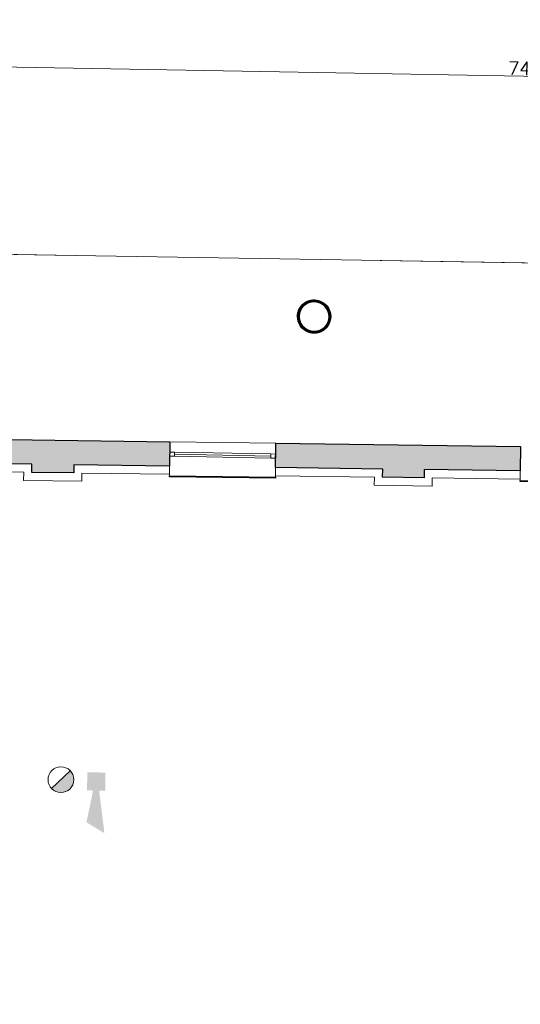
# Model space of a CAD drawing. Header units: millimetres. Extents: x -13022 to 1371524, y -38729 to 632593.
# Tile 162 of 256: x 869003 to 875141, y 10560 to 22633. Entities that reach past the tile are written whole.
import ezdxf

# ---------------------------------------------------------------- set-up
doc = ezdxf.new("R2010")
doc.units = ezdxf.units.MM
doc.header["$LTSCALE"] = 35
doc.set_wipeout_variables(frame=1)
doc.linetypes.add('DASHED', pattern=[200, 100, -100])
doc.layers.add('Al65----_beveiliging-inst', color=92, linetype='Continuous', lineweight=9)
doc.layers.add('brandveiligheid voorzieningen', color=10, linetype='Continuous', lineweight=9)
for name, color, linetype in [('LAYER102', 1, 'Continuous'), ('LAYER111', 7, 'Continuous'), ('LAYER22', 7, 'Continuous'), ('LAYER28', 7, 'Continuous'), ('LAYER30', 7, 'Continuous'), ('LAYER49', 7, 'Continuous')]:
    doc.layers.add(name, color=color, linetype=linetype)
doc.styles.get("Standard").update_dxf_attribs({"font": 'simplex.shx'})
doc.dimstyles.new('~R----C~', dxfattribs={"dimtxt": 162, "dimasz": 180, "dimexe": 0.18, "dimexo": 0.0625, "dimgap": 16.2, "dimtad": 1, "dimdec": 0, "dimzin": 0, "dimdsep": 46, "dimtxsty": 'Standard', "dimcen": 0.09, "dimse1": 1, "dimse2": 1, "dimclrd": 7, "dimadec": 0, "dimazin": 0, "dimtfac": 1, "dimtdec": 4, "dimtmove": 0, "dimatfit": 3, "dimfxl": 1, "dimtolj": 1, "dimtzin": 0, "dimlwd": 13, "dimarcsym": 0})

# ---------------------------------------------------------------- blocks, each defined once
blk = doc.blocks.new('*D118')
at = {"layer": 'Defpoints', "color": 0, "linetype": 'Continuous', "transparency": 16777216}
for p in [(837771, 20881), (913899, 19511), (912480, 16884)]:
    blk.add_point(p, dxfattribs=at)
at = {"layer": 'LAYER102', "color": 7, "linetype": 'Continuous', "lineweight": 13, "transparency": 16777216}
blk.add_line((913855, 17039), (913896, 19331), dxfattribs=at)
at = {"layer": 'LAYER102', "color": 7, "linetype": 'Continuous', "transparency": 16777216}
for points in [[(913866, 19331), (913926, 19330), (913899, 19511)], [(913825, 17039), (913885, 17038), (913852, 16859)]]:
    blk.add_solid(points, dxfattribs=at)
at = {"layer": 'LAYER102', "color": 0, "linetype": 'Continuous', "transparency": 16777216, "insert": (913778, 18187), "char_height": 162, "attachment_point": 5, "rotation": 88.9686}
blk.add_mtext('\\A1;2652', dxfattribs=at)
blk = doc.blocks.new('*D123')
at = {"layer": 'Defpoints', "color": 0, "linetype": 'Continuous', "transparency": 16777216}
for p in [(912559, 21266), (838029, 17988), (912480, 16884)]:
    blk.add_point(p, dxfattribs=at)
at = {"layer": 'LAYER102', "color": 7, "linetype": 'Continuous', "lineweight": 13, "transparency": 16777216}
blk.add_line((838292, 22603), (912379, 21269), dxfattribs=at)
at = {"layer": 'LAYER102', "color": 7, "linetype": 'Continuous', "transparency": 16777216}
for points in [[(838293, 22633), (838292, 22573), (838112, 22606)], [(912379, 21299), (912378, 21239), (912559, 21266)]]:
    blk.add_solid(points, dxfattribs=at)
at = {"layer": 'LAYER102', "color": 0, "linetype": 'Continuous', "transparency": 16777216, "insert": (875337, 22033), "char_height": 162, "attachment_point": 5, "rotation": 358.9686}
blk.add_mtext('\\A1;74458', dxfattribs=at)
blk = doc.blocks.new('Brandmelder')
at = {"layer": 'brandveiligheid voorzieningen'}
blk.add_hatch(color=256, dxfattribs=at).paths.add_polyline_path([(76.62, -89.8, 0.198912), (75.85, -87.94), (72.13, -91.66, 0.668179)])
blk.add_line((72.13, -91.66), (75.85, -87.94), dxfattribs=at)
blk.add_circle((73.99, -89.8), 2.63, dxfattribs=at)
blk = doc.blocks.new('Signaalgever (akoestisch)')
at = {"layer": 'Al65----_beveiliging-inst', "color": 10, "linetype": 'Continuous'}
for points in [[(3.71, 0), (3.71, 3.71), (0, 0), (0, 3.71)], [(10.23, 0), (12.38, 3.71), (3.71, 1.24), (3.71, 2.48)]]:
    blk.add_solid(points, dxfattribs=at)

msp = doc.modelspace()

# ---------------------------------------------------------------- linework, layer by layer
at = {"layer": 'LAYER28', "color": 7, "linetype": 'Continuous', "lineweight": 25}
msp.add_lwpolyline([(872615.985, 19176.088, -2.414213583), (872429.529, 18996.216, -0.414213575), (872615.985, 19176.088)], format="xyb", close=True, dxfattribs=at)
at = {"layer": 'LAYER28', "color": 7, "linetype": 'Continuous', "lineweight": 18}
msp.add_lwpolyline([(870844.397, 17457.968), (872144.285, 17440.036)], dxfattribs=at)
at = {"layer": 'LAYER28', "color": 7, "linetype": 'DASHED', "lineweight": 18}
msp.add_lwpolyline([(870844.397, 17457.968), (872144.285, 17440.036)], dxfattribs=at)
at = {"layer": 'LAYER30', "color": 7, "linetype": 'Continuous', "lineweight": 18}
for points in [[(870842.531, 17330.035), (870902.521, 17328.955), (870901.621, 17278.963), (870841.631, 17280.043)], [(872082.393, 17307.714), (872142.383, 17306.634), (872141.483, 17256.642), (872081.493, 17257.722)]]:
    msp.add_lwpolyline(points, close=True, dxfattribs=at)
for points in [[(870901.621, 17278.963), (872081.493, 17257.722)], [(870902.071, 17303.959), (872081.943, 17282.718)], [(870902.521, 17328.955), (872082.393, 17307.714)]]:
    msp.add_lwpolyline(points, dxfattribs=at)

# ---------------------------------------------------------------- block references
at = {"ltscale": 0.1, "xscale": 59.99999999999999, "yscale": 59.99999999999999, "zscale": 59.99999999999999, "rotation": 268.9686325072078}
msp.add_blockref('Signaalgever (akoestisch)', (869832.304, 13404.858), dxfattribs=at)
at = {"layer": 'Al65----_beveiliging-inst', "xscale": 59.99999999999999, "yscale": 59.99999999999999, "zscale": 59.99999999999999, "rotation": 358.9686325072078}
msp.add_blockref('Brandmelder', (865166.577, 18781.261), dxfattribs=at)

# ---------------------------------------------------------------- texts
at = {"layer": 'LAYER102', "color": 7, "linetype": 'Continuous', "lineweight": 0, "char_height": 162, "attachment_point": 7, "rotation": 358.9686325, "line_spacing_factor": 1.333333}
for s, insert in [('\\pi-707.73;{\\fArial|b1|i0|c0|p34;\\H1.2346x;auditorium\\fArial|b0|i0|c0|p34;\\H0.81x;\\P\\pi-1075.3;max. aantal pers. 100\\P\\pi-925.11;bijeenkomstfunctie \\P\\pi-642.1;max pers. 75\\P\\pi-453.52;106,3 m2}', (995229.674, 12428.575)), ('\\pi-341.76;{\\fArial|b1|i0|c0|p34;\\H1.2346x;foyer\\fArial|b0|i0|c0|p34;\\H0.81x;\\P\\pi-1012.4;max. aantal pers. 90\\P\\pi-925.11;bijeenkomstfunctie \\P\\pi-453.52;143,9 m2}', (1017563.026, 12467.675))]:
    msp.add_mtext(s, dxfattribs=dict(at, insert=insert))
for s, insert, width in [('\\pi415.19;{\\fArial|b1|i0|c0|p34;\\H1.2346x;Afsl. vent.}', (854912.419, 16083.804), 2146.38469), ('\\pi386.19;{\\fArial|b1|i0|c0|p34;\\H1.2346x;lift \\P\\pi159.59;mach.\\fArial|b0|i0|c0|p34;\\H0.81x; \\P\\pi209.91;3,2 m2}', (855643.987, 13970.687), 1090.26846)]:
    msp.add_mtext(s, dxfattribs=dict(at, insert=insert, width=width))

# ---------------------------------------------------------------- wipeouts: each hides what was drawn before it
at = {"linetype": 'Continuous'}
for points in [[(870840.261, 17158.775), (870838.898, 17058.783), (869766.679, 17073.601), (869668.05, 17174.975)], [(875139.826, 17099.39), (875138.463, 16999.398), (874061.244, 17014.282), (873962.678, 17115.655)]]:
    msp.add_wipeout(points, dxfattribs=at).dxf.layer = 'LAYER111'

# ---------------------------------------------------------------- next in the draw order: linework, layer by layer
at = {"layer": 'LAYER102', "color": 7, "linetype": 'Continuous', "lineweight": 18}
for points in [[(869668.05, 17174.975), (870840.261, 17158.775)], [(870840.261, 17158.775), (870838.898, 17058.783)], [(870838.898, 17058.783), (869766.679, 17073.601)], [(873962.678, 17115.655), (875139.826, 17099.39)], [(875139.826, 17099.39), (875138.463, 16999.398)], [(875138.463, 16999.398), (874061.244, 17014.282)]]:
    msp.add_lwpolyline(points, dxfattribs=at)
at = {"layer": 'LAYER28', "color": 7, "linetype": 'Continuous', "lineweight": 18}
msp.add_lwpolyline([(876438.351, 16981.45), (876437.363, 16950.869), (875137.486, 16969.411), (875138.463, 16999.398)], dxfattribs=at)

# ---------------------------------------------------------------- next in the draw order: wipeouts: each hides what was drawn before it
at = {"linetype": 'Continuous'}
msp.add_wipeout([(872609.029, 18789.752), (872609.39, 18809.765), (872633.32, 18810.901), (872656.901, 18815.153), (872679.723, 18822.444), (872701.41, 18832.653), (872721.553, 18845.603), (872739.866, 18861.075), (872755.969, 18878.802), (872769.638, 18898.481), (872780.648, 18919.774), (872788.742, 18942.322), (872793.852, 18965.733), (872795.845, 18989.612), (872794.713, 19013.544), (872790.449, 19037.126), (872783.171, 19059.951), (872772.966, 19081.628), (872760.014, 19101.788), (872744.529, 19120.086), (872726.816, 19136.206), (872707.121, 19149.877), (872685.847, 19160.861), (872663.302, 19168.974), (872639.89, 19174.072), (872616.016, 19176.072), (872592.085, 19174.938), (872568.505, 19170.69), (872545.651, 19163.401), (872523.995, 19153.195), (872503.821, 19140.246), (872485.54, 19124.777), (872469.406, 19107.053), (872455.737, 19087.374), (872444.758, 19066.08), (872436.632, 19043.535), (872431.522, 19020.123), (872429.53, 18996.247), (872430.662, 18972.309), (872434.925, 18948.724), (872442.203, 18925.894), (872452.408, 18904.213), (872465.36, 18884.049), (872480.845, 18865.75), (872498.558, 18849.625), (872518.253, 18835.952), (872539.527, 18824.968), (872562.104, 18816.857), (872585.516, 18811.759), (872609.39, 18809.761), (872609.029, 18789.752), (872583.937, 18791.765), (872559.274, 18796.866), (872535.417, 18804.98), (872512.767, 18815.979), (872491.667, 18829.696), (872472.393, 18845.92), (872455.286, 18864.401), (872440.589, 18884.856), (872428.548, 18906.971), (872419.343, 18930.406), (872413.094, 18954.802), (872409.918, 18979.781), (872409.84, 19004.964), (872412.884, 19029.96), (872419.012, 19054.389), (872428.093, 19077.872), (872440.025, 19100.052), (872454.616, 19120.585), (872471.609, 19139.159), (872490.781, 19155.487), (872511.815, 19169.318), (872534.425, 19180.438), (872558.202, 19188.679), (872582.831, 19193.914), (872607.937, 19196.062), (872633.111, 19195.09), (872657.948, 19191.013), (872682.105, 19183.893), (872705.177, 19173.842), (872726.856, 19161.01), (872746.769, 19145.596), (872764.64, 19127.838), (872780.161, 19108.009), (872793.087, 19086.411), (872803.267, 19063.379), (872810.522, 19039.262), (872814.732, 19014.436), (872815.842, 18989.277), (872813.933, 18964.815), (872809.061, 18940.762), (872801.36, 18917.471), (872790.865, 18895.28), (872777.801, 18874.511), (872762.331, 18855.47), (872744.678, 18838.434), (872725.096, 18823.651), (872703.871, 18811.336), (872681.318, 18801.67), (872657.753, 18794.792), (872633.552, 18790.805), (872609.03, 18789.764)], dxfattribs=at).dxf.layer = 'LAYER111'

# ---------------------------------------------------------------- next in the draw order: hatches: boundary and pattern name
at = {"layer": 'LAYER28', "linetype": 'Continuous', "lineweight": 13}
h = msp.add_hatch(dxfattribs=at)
h.set_pattern_fill('~A--FYV~', angle=-1.0313675, style=0, pattern_type=0)
h.set_pattern_definition([(43.96863251, (521764.3542, 56868.8046), (-0.20827933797, 0.21591600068), []), (43.96863251, (521764.35802, 56869.0167), (-0.20827933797, 0.21591600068), [])])
h.paths.add_polyline_path([(872609.029, 18789.752), (872609.39, 18809.765, 2.413922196), (872429.529, 18996.216, 0.41426354), (872609.39, 18809.767), (872609.029, 18789.752, -2.414080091), (872815.842, 18989.277, -0.414236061)], flags=0)

# ---------------------------------------------------------------- next in the draw order: linework, layer by layer
at = {"layer": 'LAYER28', "color": 7, "linetype": 'Continuous', "lineweight": 25}
for points in [[(872609.029, 18789.752), (872609.39, 18809.765, 2.413922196), (872429.529, 18996.216, 0.41426354), (872609.39, 18809.767), (872609.029, 18789.752, -2.414080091), (872815.842, 18989.277, -0.414236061), (872609.029, 18789.752)], [(872616.345, 19196.085, -2.414213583), (872409.532, 18996.576, -0.414213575), (872616.345, 19196.085)]]:
    msp.add_lwpolyline(points, format="xyb", close=True, dxfattribs=at)

# ---------------------------------------------------------------- next in the draw order: wipeouts: each hides what was drawn before it
at = {"linetype": 'Continuous'}
for points in [[(869668.05, 17174.975), (869766.679, 17073.601), (869765.316, 16973.609), (869666.687, 17074.979)], [(873962.678, 17115.655), (874061.244, 17014.282), (874059.819, 16914.28), (873961.253, 17015.653)]]:
    msp.add_wipeout(points, dxfattribs=at).dxf.layer = 'LAYER111'

# ---------------------------------------------------------------- next in the draw order: linework, layer by layer
at = {"layer": 'LAYER102', "color": 7, "linetype": 'Continuous', "lineweight": 18}
for points in [[(869666.687, 17074.979), (869668.05, 17174.975)], [(869766.679, 17073.601), (869765.316, 16973.609)], [(873961.253, 17015.653), (873962.678, 17115.655)], [(874061.244, 17014.282), (874059.819, 16914.28)]]:
    msp.add_lwpolyline(points, dxfattribs=at)
at = {"layer": 'LAYER102', "color": 7, "linetype": 'DASHED', "lineweight": 18}
for points in [[(869668.05, 17174.975), (870840.261, 17158.775)], [(873962.678, 17115.655), (875139.826, 17099.39)]]:
    msp.add_lwpolyline(points, dxfattribs=at)

# ---------------------------------------------------------------- next in the draw order: wipeouts: each hides what was drawn before it
at = {"linetype": 'Continuous'}
for points in [[(869666.687, 17074.979), (869765.316, 16973.609), (869050.815, 16983.476), (869152.169, 17082.085)], [(873961.253, 17015.656), (874059.819, 16914.284), (873350.381, 16924.098), (873451.735, 17022.704)]]:
    msp.add_wipeout(points, dxfattribs=at).dxf.layer = 'LAYER111'

# ---------------------------------------------------------------- next in the draw order: linework, layer by layer
at = {"layer": 'LAYER102', "color": 7, "linetype": 'DASHED', "lineweight": 18}
for points in [[(869666.687, 17074.979), (869668.05, 17174.975)], [(869766.679, 17073.601), (869765.316, 16973.609)], [(873961.253, 17015.653), (873962.678, 17115.655)], [(874061.244, 17014.282), (874059.819, 16914.28)]]:
    msp.add_lwpolyline(points, dxfattribs=at)
at = {"layer": 'LAYER102', "color": 7, "linetype": 'Continuous', "lineweight": 18}
for points in [[(869152.169, 17082.085), (869666.687, 17074.979)], [(869765.316, 16973.609), (869050.815, 16983.476)], [(874059.819, 16914.284), (873350.381, 16924.098)], [(873451.735, 17022.704), (873961.253, 17015.656)]]:
    msp.add_lwpolyline(points, dxfattribs=at)

# ---------------------------------------------------------------- next in the draw order: wipeouts: each hides what was drawn before it
at = {"linetype": 'Continuous'}
for points in [[(869152.169, 17082.085), (869050.815, 16983.476), (869052.178, 17083.467), (869153.532, 17182.077)], [(873451.734, 17022.696), (873350.381, 16924.09), (873351.743, 17024.078), (873453.097, 17122.688)]]:
    msp.add_wipeout(points, dxfattribs=at).dxf.layer = 'LAYER111'

# ---------------------------------------------------------------- next in the draw order: linework, layer by layer
at = {"layer": 'LAYER102', "color": 7, "linetype": 'Continuous', "lineweight": 18}
for points in [[(869153.532, 17182.077), (869152.169, 17082.085)], [(869050.815, 16983.476), (869052.178, 17083.467)], [(873350.381, 16924.09), (873351.743, 17024.078)], [(873453.097, 17122.688), (873451.734, 17022.696)]]:
    msp.add_lwpolyline(points, dxfattribs=at)
at = {"layer": 'LAYER102', "color": 7, "linetype": 'DASHED', "lineweight": 18}
for points in [[(869765.316, 16973.609), (869050.815, 16983.476)], [(874059.819, 16914.284), (873350.381, 16924.098)]]:
    msp.add_lwpolyline(points, dxfattribs=at)

# ---------------------------------------------------------------- next in the draw order: wipeouts: each hides what was drawn before it
at = {"linetype": 'Continuous'}
for points in [[(869153.532, 17182.077), (869052.178, 17083.467), (868019.142, 17097.732), (868020.505, 17197.724)], [(873453.097, 17122.692), (873351.743, 17024.082), (872138.786, 17040.828), (872140.148, 17140.819)]]:
    msp.add_wipeout(points, dxfattribs=at).dxf.layer = 'LAYER111'

# ---------------------------------------------------------------- next in the draw order: hatches: boundary and pattern name
at = {"layer": 'LAYER111', "linetype": 'Continuous', "lineweight": 5}
for points in [[(868020.505, 17197.724), (868024.64, 17496.869), (870844.397, 17457.968), (870840.261, 17158.775), (869668.05, 17174.971), (869666.687, 17074.979), (869152.169, 17082.085), (869153.532, 17182.077)], [(872140.148, 17140.819), (872144.285, 17440.036), (875143.963, 17398.66), (875139.826, 17099.39), (873962.678, 17115.651), (873961.253, 17015.653), (873451.734, 17022.7), (873453.097, 17122.692)]]:
    msp.add_hatch(color=254, dxfattribs=at).paths.add_polyline_path(points, flags=0)

# ---------------------------------------------------------------- next in the draw order: linework, layer by layer
at = {"layer": 'LAYER102', "color": 7, "linetype": 'Continuous', "lineweight": 18}
for points in [[(868020.505, 17197.724), (869153.532, 17182.077)], [(869052.178, 17083.467), (868019.142, 17097.732)], [(872138.786, 17040.828), (872140.148, 17140.819)], [(873351.743, 17024.082), (872138.786, 17040.828)], [(872140.148, 17140.819), (873453.097, 17122.692)]]:
    msp.add_lwpolyline(points, dxfattribs=at)
at = {"layer": 'LAYER102', "color": 7, "linetype": 'DASHED', "lineweight": 18}
for points in [[(868020.505, 17197.724), (869153.532, 17182.077)], [(869153.532, 17182.077), (869152.169, 17082.085)], [(869052.178, 17083.467), (868019.142, 17097.732)], [(869050.815, 16983.476), (869052.178, 17083.467)], [(869152.169, 17082.085), (869666.687, 17074.979)], [(872140.148, 17140.819), (873453.097, 17122.692)], [(873350.381, 16924.09), (873351.743, 17024.078)], [(873453.097, 17122.688), (873451.734, 17022.696)], [(873451.735, 17022.704), (873961.253, 17015.656)]]:
    msp.add_lwpolyline(points, dxfattribs=at)
at = {"layer": 'LAYER22', "color": 7, "linetype": 'Continuous', "lineweight": 18}
msp.add_lwpolyline([(866388.207, 17567.399), (866424.981, 19794.098), (913018.768, 19033.023), (912816.192, 6634.668), (866222.467, 7395.734), (866249.416, 9035.015)], dxfattribs=at)
at = {"layer": 'LAYER28', "color": 7, "linetype": 'Continuous', "lineweight": 25}
for points in [[(868020.505, 17197.724), (868024.64, 17496.869), (870844.397, 17457.968), (870840.261, 17158.775), (869668.05, 17174.971), (869666.687, 17074.979), (869152.169, 17082.085), (869153.532, 17182.077)], [(872140.148, 17140.819), (872144.285, 17440.036), (875143.963, 17398.66), (875139.826, 17099.39), (873962.678, 17115.651), (873961.253, 17015.653), (873451.734, 17022.7), (873453.097, 17122.692)]]:
    msp.add_lwpolyline(points, close=True, dxfattribs=at)
at = {"layer": 'LAYER28', "color": 7, "linetype": 'Continuous', "lineweight": 18}
msp.add_lwpolyline([(872138.786, 17040.828), (872137.798, 17010.255), (870837.921, 17028.796), (870838.898, 17058.783)], dxfattribs=at)

# ---------------------------------------------------------------- next in the draw order: wipeouts: each hides what was drawn before it
at = {"linetype": 'Continuous'}
for points in [[(870837.921, 17028.796), (870838.074, 17040.795), (872137.951, 17022.254), (872137.798, 17010.255)], [(875137.486, 16969.411), (875137.639, 16981.41), (876437.516, 16962.869), (876437.363, 16950.869)]]:
    msp.add_wipeout(points, dxfattribs=at).dxf.layer = 'LAYER111'

# ---------------------------------------------------------------- next in the draw order: linework, layer by layer
at = {"layer": 'LAYER102', "color": 7, "linetype": 'DASHED', "lineweight": 18}
for points in [[(870840.261, 17158.775), (870838.898, 17058.783)], [(870838.898, 17058.783), (869766.679, 17073.601)], [(872138.786, 17040.828), (872140.148, 17140.819)], [(873351.743, 17024.082), (872138.786, 17040.828)], [(875139.826, 17099.39), (875138.463, 16999.398)], [(875138.463, 16999.398), (874061.244, 17014.282)]]:
    msp.add_lwpolyline(points, dxfattribs=at)
at = {"layer": 'LAYER22', "color": 7, "linetype": 'DASHED', "lineweight": 18}
msp.add_lwpolyline([(866388.207, 17567.399), (866424.981, 19794.098), (913018.768, 19033.023), (912816.192, 6634.668), (866222.467, 7395.734), (866249.416, 9035.015)], dxfattribs=at)
at = {"layer": 'LAYER28', "color": 7, "linetype": 'DASHED', "lineweight": 18}
for points in [[(872138.786, 17040.828), (872137.798, 17010.255), (870837.921, 17028.796), (870838.898, 17058.783)], [(876438.351, 16981.45), (876437.363, 16950.869), (875137.486, 16969.411), (875138.463, 16999.398)]]:
    msp.add_lwpolyline(points, dxfattribs=at)
at = {"layer": 'LAYER49', "color": 7, "linetype": 'Continuous', "lineweight": 25}
for points in [[(870837.921, 17028.796), (870838.074, 17040.795)], [(872137.798, 17010.255), (870837.921, 17028.796)], [(870838.074, 17040.795), (872137.951, 17022.254)], [(872137.951, 17022.254), (872137.798, 17010.255)], [(875137.486, 16969.411), (875137.639, 16981.41)], [(876437.363, 16950.869), (875137.486, 16969.411)], [(875137.639, 16981.41), (876437.516, 16962.869)]]:
    msp.add_lwpolyline(points, dxfattribs=at)

# ---------------------------------------------------------------- next in the draw order: dimensions: what is measured, and where the dimension line sits
at = {"layer": 'LAYER102', "color": 7, "linetype": 'Continuous'}
for base, p1, p2, angle, picture, middle in [((912558.508, 21265.825), (838029.116, 17987.737), (912479.617, 16883.668), 358.9686325, '*D123', (875337.133, 22033.126)), ((913899.448, 19510.818), (912479.617, 16883.668), (837770.784, 20881.34), 88.9686325, '*D118', (913778.393, 18186.642))]:
    dim = msp.add_linear_dim(base=base, p1=p1, p2=p2, angle=angle, dimstyle='~R----C~', dxfattribs=at)
    dim.commit()
    dim.dimension.update_dxf_attribs({"geometry": picture, "text_midpoint": middle})

doc.saveas('drawing.dxf')
